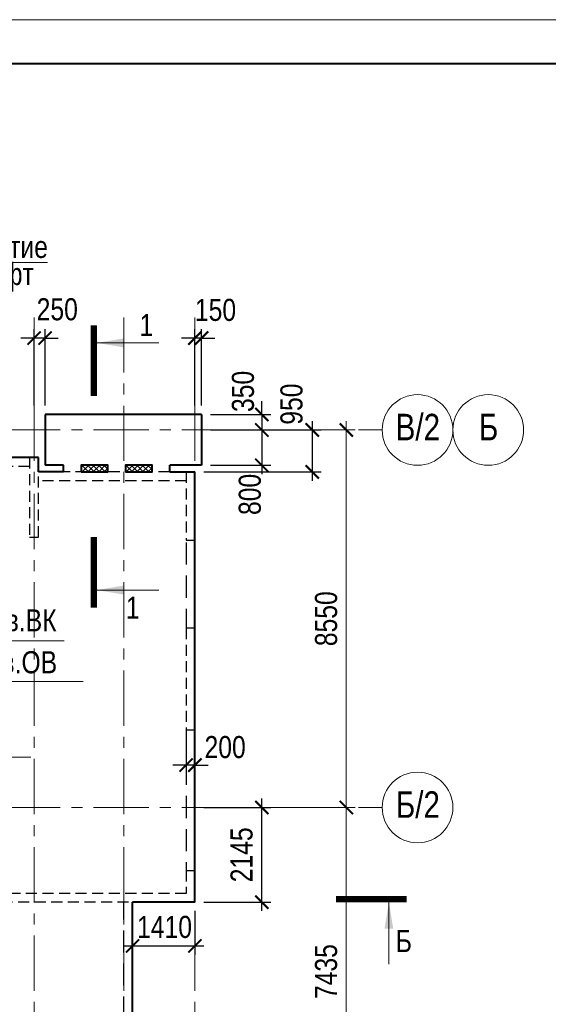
# Model space of a CAD drawing. Header units: inches. Extents: x -8638239 to -8523853, y 3840912 to 4564380.
# Tile 80 of 106: x -8561086 to -8549127, y 4362745 to 4385046. Entities that reach past the tile are written whole.
import ezdxf
from ezdxf.enums import TextEntityAlignment as Align

# ---------------------------------------------------------------- set-up
doc = ezdxf.new("R2010")
doc.units = ezdxf.units.IN
doc.header["$LTSCALE"] = 1000
doc.header["$MEASUREMENT"] = 0
doc.linetypes.add('CENTER', pattern=[2, 1.25, -0.25, 0.25, -0.25])
doc.linetypes.add('HIDDEN', pattern=[0.375, 0.25, -0.125])
for name, color, linetype, lineweight in [('СК-040-С(тены)', 12, 'HIDDEN', 25), ('СК-043-С-ПИЛОНЫ', 5, 'HIDDEN', 25), ('СК-050-П(литы перекрытия)', 3, 'Continuous', 40), ('СК-051-1-П-ОТВЕРСТИЯ ОВ ДУ', 5, 'Continuous', 40), ('СК-052-П-БАЛКИ', 1, 'HIDDEN', 30), ('СК-100-О(си)', 7, 'CENTER', 15), ('СК-100-О(си)_имя', 7, 'CENTER', 15), ('СК-110-О-РАЗМЕРЫ', 7, 'Continuous', 15), ('СК-200-Р(амка)', 7, 'Continuous', 40), ('СК-210-Р-РАМКА ЛИНИИ ТОНКИЕ', 7, 'Continuous', 15), ('СК-300-Р(азмеры)', 7, 'Continuous', 20), ('СК-400-Т(екст)', 7, 'Continuous', 20), ('СК-451-1-Т-ОТВ ОВ ДУ', 5, 'Continuous', 20), ('СК-451-2-Т-ОТВ ВК', 1, 'Continuous', 20), ('СК-500-С(ечения)', 5, 'Continuous', 40), ('СК-600-Ш(триховка)', 250, 'Continuous', 13)]:
    doc.layers.add(name, color=color, linetype=linetype, lineweight=lineweight)
doc.styles.add('ARIAL_annotative', font='arial.ttf', dxfattribs={"width": 0.8, "height": 2.5})
doc.styles.add('RUSS', font='arial.ttf', dxfattribs={"width": 0.8})
doc.dimstyles.new('100-200', dxfattribs={"dimscale": 0, "dimtxt": 500, "dimasz": 300, "dimexe": 200, "dimexo": 200, "dimgap": 200, "dimtad": 1, "dimdec": 0, "dimzin": 0, "dimdsep": 46, "dimtxsty": 'RUSS', "dimblk": 'ARCHTICK', "dimcen": 0.096, "dimdle": 200, "dimclrd": 7, "dimclre": 7, "dimclrt": 256, "dimadec": 0, "dimazin": 0, "dimtfac": 1, "dimtdec": 0, "dimtmove": 2, "dimatfit": 3, "dimldrblk": 'OBLIQUE', "dimfxl": 1, "dimtolj": 1, "dimtzin": 0, "dimarcsym": 0})

# ---------------------------------------------------------------- blocks, each defined once
blk = doc.blocks.new('A$Cc2edbf5f_8эт')
at = {"layer": 'СК-040-С(тены)'}
for p, q in [((45331, 6011), (45331, 5490)), ((45331, 6011), (45531, 6011)), ((45531, 6011), (45531, 5290)), ((45331, 5490), (40580, 5490)), ((45531, 5290), (40380, 5290))]:
    blk.add_line(p, q, dxfattribs=at)
at = {"layer": 'СК-043-С-ПИЛОНЫ'}
for points in [[(41790, 15360), (41790, 13560), (41990, 13560), (41990, 15360), (41790, 15360)], [(45331, 15036), (45331, 13486), (45531, 13486), (45531, 15036), (45331, 15036)]]:
    blk.add_lwpolyline(points, dxfattribs=at)
blk.add_lwpolyline([(45330, 11496), (45330, 9196), (45530, 9196), (45531, 11496)], close=True, dxfattribs=at)
blk = doc.blocks.new('Сечение')
at = {"layer": 'СК-500-С(ечения)', "linetype": 'Continuous', "lineweight": 15, "ltscale": 100}
blk.add_line((-200, -35), (-200, -735), dxfattribs=at)
at = {"layer": 'СК-500-С(ечения)', "linetype": 'Continuous', "ltscale": 100, "const_width": 70}
blk.add_lwpolyline([(-400, 0), (400, 0)], dxfattribs=at)
at = {"layer": 'СК-500-С(ечения)', "linetype": 'Continuous', "ltscale": 100}
blk.add_solid([(-200, -35), (-250, -335), (-150, -335)], dxfattribs=at)
blk = doc.blocks.new('*U36')
at = {"layer": 'СК-400-Т(екст)', "ltscale": 100, "yscale": 0.01, "zscale": 0.01, "rotation": 89.99999999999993}
for p, xscale in [((0, -4), -0.01), ((0, -27.99), 0.01)]:
    blk.add_blockref('Сечение', p, dxfattribs=dict(at, xscale=xscale))
at = {"layer": 'СК-500-С(ечения)', "color": 0, "ltscale": 100, "style": 'ARIAL_annotative', "width": 0.8}
blk.add_attdef('НОМЕР_СЕЧЕНИЯ_1_1(НОМЕР_ЛИСТА)', text='', height=2.5, rotation=180, dxfattribs=at).set_placement((6.74, -1.23), align=Align.RIGHT)
blk.add_attdef('НОМЕР_СЕЧЕНИЯ_2_1(НОМЕР_ЛИСТА)', text='', height=2.5, rotation=180, dxfattribs=at).set_placement((6.74, -30.02), align=Align.BOTTOM_LEFT)
blk = doc.blocks.new('*U158')
at = {"layer": 'СК-400-Т(екст)', "ltscale": 100, "xscale": -0.01, "yscale": 0.01, "zscale": 0.01, "rotation": 89.99999999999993}
blk.add_blockref('Сечение', (0, -4), dxfattribs=at)
at = {"layer": 'СК-500-С(ечения)', "color": 0, "ltscale": 100, "style": 'ARIAL_annotative', "text_generation_flag": 2, "width": 0.8}
blk.add_attdef('НОМЕР_СЕЧЕНИЯ_1_1(НОМЕР_ЛИСТА)', text='', height=2.5, rotation=90, dxfattribs=at).set_placement((6.74, -1.23), align=Align.RIGHT)
blk.add_attdef('НОМЕР_СЕЧЕНИЯ_2_1(НОМЕР_ЛИСТА)', text='', height=2.5, rotation=90, dxfattribs=at).set_placement((7.48, -262.62), align=Align.BOTTOM_LEFT)
blk = doc.blocks.new('_ArchTick')
at = {"color": 0, "linetype": 'ByBlock', "const_width": 0.15}
blk.add_lwpolyline([(-0.5, -0.5), (0.5, 0.5)], dxfattribs=at)
blk = doc.blocks.new('*D337')
at = {"layer": 'Defpoints', "color": 0, "transparency": 16777216}
for p in [(2391, 7435), (5035, 7435), (2391, 0)]:
    blk.add_point(p, dxfattribs=at)
at = {"layer": 'СК-300-Р(азмеры)', "color": 7, "lineweight": -2, "transparency": 16777216}
for p, q in [((5035, -200), (5035, 7635)), ((2591, 7435), (5235, 7435)), ((2591, 0), (5235, 0))]:
    blk.add_line(p, q, dxfattribs=at)
at = {"layer": 'СК-300-Р(азмеры)', "color": 7, "lineweight": -2, "transparency": 16777216, "xscale": 300, "yscale": 300, "zscale": 300}
for p, rotation in [((5035, 7435), 90), ((5035, 0), 270)]:
    blk.add_blockref('_ArchTick', p, dxfattribs=dict(at, rotation=rotation))
at = {"layer": 'СК-300-Р(азмеры)', "transparency": 16777216, "insert": (4580, 3718), "char_height": 500, "attachment_point": 5, "rotation": 90, "style": 'RUSS'}
blk.add_mtext('\\A1;7435', dxfattribs=at)
blk = doc.blocks.new('_Oblique')
at = {"color": 0, "linetype": 'ByBlock', "lineweight": -2}
blk.add_line((-0.5, -0.5), (0.5, 0.5), dxfattribs=at)
blk = doc.blocks.new('*D338')
at = {"layer": 'Defpoints', "color": 0, "transparency": 16777216}
for p in [(2391, 15985), (2391, 7435), (5035, 7435)]:
    blk.add_point(p, dxfattribs=at)
at = {"layer": 'СК-300-Р(азмеры)', "color": 7, "lineweight": -2, "transparency": 16777216}
for p, q in [((5035, 16185), (5035, 7235)), ((2591, 15985), (5235, 15985)), ((2591, 7435), (5235, 7435))]:
    blk.add_line(p, q, dxfattribs=at)
at = {"layer": 'СК-300-Р(азмеры)', "color": 7, "lineweight": -2, "transparency": 16777216, "xscale": 300, "yscale": 300, "zscale": 300}
for p, rotation in [((5035, 15985), 90), ((5035, 7435), 270)]:
    blk.add_blockref('_ArchTick', p, dxfattribs=dict(at, rotation=rotation))
at = {"layer": 'СК-300-Р(азмеры)', "transparency": 16777216, "insert": (4580, 11710), "char_height": 500, "attachment_point": 5, "rotation": 90, "style": 'RUSS'}
blk.add_mtext('\\A1;8550', dxfattribs=at)
blk = doc.blocks.new('*D403')
at = {"layer": 'Defpoints', "color": 0, "transparency": 16777216}
for p in [(-8557322, 4368964), (-8557122, 4368964), (-8557322, 4368164)]:
    blk.add_point(p, dxfattribs=at)
at = {"layer": 'СК-110-О-РАЗМЕРЫ', "color": 7, "lineweight": -2, "transparency": 16777216}
for p, q in [((-8557322, 4368764), (-8557322, 4367964)), ((-8557122, 4368764), (-8557122, 4367964)), ((-8557322, 4368164), (-8557622, 4368164)), ((-8557122, 4368164), (-8557322, 4368164)), ((-8557122, 4368164), (-8556822, 4368164))]:
    blk.add_line(p, q, dxfattribs=at)
at = {"layer": 'СК-110-О-РАЗМЕРЫ', "color": 7, "lineweight": -2, "transparency": 16777216, "xscale": 300, "yscale": 300, "zscale": 300}
blk.add_blockref('_ArchTick', (-8557322, 4368164), dxfattribs=at)
at = {"layer": 'СК-110-О-РАЗМЕРЫ', "color": 7, "lineweight": -2, "transparency": 16777216, "xscale": 300, "yscale": 300, "zscale": 300, "rotation": 180}
blk.add_blockref('_ArchTick', (-8557122, 4368164), dxfattribs=at)
at = {"layer": 'СК-110-О-РАЗМЕРЫ', "transparency": 16777216, "insert": (-8556438, 4368568), "char_height": 500, "attachment_point": 5, "style": 'RUSS'}
blk.add_mtext('\\A1;200', dxfattribs=at)
blk = doc.blocks.new('*D431')
at = {"layer": 'Defpoints', "color": 0, "transparency": 16777216}
for p in [(-8560762, 4377835), (-8560762, 4376104), (-8560512, 4376104)]:
    blk.add_point(p, dxfattribs=at)
at = {"layer": 'СК-110-О-РАЗМЕРЫ', "color": 7, "lineweight": -2, "transparency": 16777216}
for p, q in [((-8560762, 4376304), (-8560762, 4378035)), ((-8560512, 4376304), (-8560512, 4378035)), ((-8560762, 4377835), (-8561062, 4377835)), ((-8560512, 4377835), (-8560762, 4377835)), ((-8560512, 4377835), (-8560212, 4377835))]:
    blk.add_line(p, q, dxfattribs=at)
at = {"layer": 'СК-110-О-РАЗМЕРЫ', "color": 7, "lineweight": -2, "transparency": 16777216, "xscale": 300, "yscale": 300, "zscale": 300}
blk.add_blockref('_ArchTick', (-8560762, 4377835), dxfattribs=at)
at = {"layer": 'СК-110-О-РАЗМЕРЫ', "color": 7, "lineweight": -2, "transparency": 16777216, "xscale": 300, "yscale": 300, "zscale": 300, "rotation": 180}
blk.add_blockref('_ArchTick', (-8560512, 4377835), dxfattribs=at)
at = {"layer": 'СК-110-О-РАЗМЕРЫ', "transparency": 16777216, "insert": (-8560236, 4378484), "char_height": 500, "attachment_point": 5, "style": 'RUSS'}
blk.add_mtext('\\A1;250', dxfattribs=at)
blk = doc.blocks.new('*D432')
at = {"layer": 'Defpoints', "color": 0, "transparency": 16777216}
for p in [(-8557122, 4377835), (-8557122, 4376104), (-8556972, 4376104)]:
    blk.add_point(p, dxfattribs=at)
at = {"layer": 'СК-110-О-РАЗМЕРЫ', "color": 7, "lineweight": -2, "transparency": 16777216}
for p, q in [((-8557122, 4376304), (-8557122, 4378035)), ((-8556972, 4376304), (-8556972, 4378035)), ((-8557122, 4377835), (-8557422, 4377835)), ((-8556972, 4377835), (-8557122, 4377835)), ((-8556972, 4377835), (-8556672, 4377835))]:
    blk.add_line(p, q, dxfattribs=at)
at = {"layer": 'СК-110-О-РАЗМЕРЫ', "color": 7, "lineweight": -2, "transparency": 16777216, "xscale": 300, "yscale": 300, "zscale": 300}
blk.add_blockref('_ArchTick', (-8557122, 4377835), dxfattribs=at)
at = {"layer": 'СК-110-О-РАЗМЕРЫ', "color": 7, "lineweight": -2, "transparency": 16777216, "xscale": 300, "yscale": 300, "zscale": 300, "rotation": 180}
blk.add_blockref('_ArchTick', (-8556972, 4377835), dxfattribs=at)
at = {"layer": 'СК-110-О-РАЗМЕРЫ', "transparency": 16777216, "insert": (-8556656, 4378470), "char_height": 500, "attachment_point": 5, "style": 'RUSS'}
blk.add_mtext('\\A1;150', dxfattribs=at)
blk = doc.blocks.new('*D433')
at = {"layer": 'Defpoints', "color": 0, "transparency": 16777216}
for p in [(-8556972, 4376103), (-8556972, 4375753), (-8555608, 4375753)]:
    blk.add_point(p, dxfattribs=at)
at = {"layer": 'СК-110-О-РАЗМЕРЫ', "color": 7, "lineweight": -2, "transparency": 16777216}
for p, q in [((-8555608, 4376103), (-8555608, 4376403)), ((-8556772, 4376103), (-8555408, 4376103)), ((-8555608, 4376103), (-8555608, 4375753)), ((-8556772, 4375753), (-8555408, 4375753)), ((-8555608, 4375753), (-8555608, 4375453))]:
    blk.add_line(p, q, dxfattribs=at)
at = {"layer": 'СК-110-О-РАЗМЕРЫ', "color": 7, "lineweight": -2, "transparency": 16777216, "xscale": 300, "yscale": 300, "zscale": 300}
for p, rotation in [((-8555608, 4376103), 270), ((-8555608, 4375753), 90)]:
    blk.add_blockref('_ArchTick', p, dxfattribs=dict(at, rotation=rotation))
at = {"layer": 'СК-110-О-РАЗМЕРЫ', "transparency": 16777216, "insert": (-8556033, 4376627), "char_height": 500, "attachment_point": 5, "rotation": 90, "style": 'RUSS'}
blk.add_mtext('\\A1;350', dxfattribs=at)
blk = doc.blocks.new('*D434')
at = {"layer": 'Defpoints', "color": 0, "transparency": 16777216}
for p in [(-8556972, 4375753), (-8556972, 4374953), (-8555608, 4374953)]:
    blk.add_point(p, dxfattribs=at)
at = {"layer": 'СК-110-О-РАЗМЕРЫ', "color": 7, "lineweight": -2, "transparency": 16777216}
for p, q in [((-8555608, 4375953), (-8555608, 4374753)), ((-8556772, 4375753), (-8555408, 4375753)), ((-8556772, 4374953), (-8555408, 4374953))]:
    blk.add_line(p, q, dxfattribs=at)
at = {"layer": 'СК-110-О-РАЗМЕРЫ', "color": 7, "lineweight": -2, "transparency": 16777216, "xscale": 300, "yscale": 300, "zscale": 300}
for p, rotation in [((-8555608, 4375753), 90), ((-8555608, 4374953), 270)]:
    blk.add_blockref('_ArchTick', p, dxfattribs=dict(at, rotation=rotation))
at = {"layer": 'СК-110-О-РАЗМЕРЫ', "transparency": 16777216, "insert": (-8555878, 4374294), "char_height": 500, "attachment_point": 5, "rotation": 90, "style": 'RUSS'}
blk.add_mtext('\\A1;800', dxfattribs=at)
blk = doc.blocks.new('*D435')
at = {"layer": 'Defpoints', "color": 0, "transparency": 16777216}
for p in [(-8556972, 4375753), (-8557122, 4374803), (-8554467, 4374803)]:
    blk.add_point(p, dxfattribs=at)
at = {"layer": 'СК-110-О-РАЗМЕРЫ', "color": 7, "lineweight": -2, "transparency": 16777216}
for p, q in [((-8554467, 4375953), (-8554467, 4374603)), ((-8556772, 4375753), (-8554267, 4375753)), ((-8556922, 4374803), (-8554267, 4374803))]:
    blk.add_line(p, q, dxfattribs=at)
at = {"layer": 'СК-110-О-РАЗМЕРЫ', "color": 7, "lineweight": -2, "transparency": 16777216, "xscale": 300, "yscale": 300, "zscale": 300}
for p, rotation in [((-8554467, 4375753), 90), ((-8554467, 4374803), 270)]:
    blk.add_blockref('_ArchTick', p, dxfattribs=dict(at, rotation=rotation))
at = {"layer": 'СК-110-О-РАЗМЕРЫ', "transparency": 16777216, "insert": (-8554934, 4376339), "char_height": 500, "attachment_point": 5, "rotation": 90, "style": 'RUSS'}
blk.add_mtext('\\A1;950', dxfattribs=at)
blk = doc.blocks.new('*D436')
at = {"layer": 'Defpoints', "color": 0, "transparency": 16777216}
for p in [(-8557122, 4367203), (-8555608, 4367203), (-8557122, 4365059)]:
    blk.add_point(p, dxfattribs=at)
at = {"layer": 'СК-110-О-РАЗМЕРЫ', "color": 7, "lineweight": -2, "transparency": 16777216}
for p, q in [((-8555608, 4364859), (-8555608, 4367403)), ((-8556922, 4367203), (-8555408, 4367203)), ((-8556922, 4365059), (-8555408, 4365059))]:
    blk.add_line(p, q, dxfattribs=at)
at = {"layer": 'СК-110-О-РАЗМЕРЫ', "color": 7, "lineweight": -2, "transparency": 16777216, "xscale": 300, "yscale": 300, "zscale": 300}
for p, rotation in [((-8555608, 4367203), 90), ((-8555608, 4365059), 270)]:
    blk.add_blockref('_ArchTick', p, dxfattribs=dict(at, rotation=rotation))
at = {"layer": 'СК-110-О-РАЗМЕРЫ', "transparency": 16777216, "insert": (-8556064, 4366131), "char_height": 500, "attachment_point": 5, "rotation": 90, "style": 'RUSS'}
blk.add_mtext('\\A1;2145', dxfattribs=at)
blk = doc.blocks.new('*D438')
at = {"layer": 'Defpoints', "color": 0, "transparency": 16777216}
for p in [(-8558532, 4365059), (-8557122, 4365059), (-8557122, 4364068)]:
    blk.add_point(p, dxfattribs=at)
at = {"layer": 'СК-110-О-РАЗМЕРЫ', "color": 7, "lineweight": -2, "transparency": 16777216}
for p, q in [((-8558532, 4364859), (-8558532, 4363868)), ((-8557122, 4364859), (-8557122, 4363868)), ((-8558732, 4364068), (-8556922, 4364068))]:
    blk.add_line(p, q, dxfattribs=at)
at = {"layer": 'СК-110-О-РАЗМЕРЫ', "color": 7, "lineweight": -2, "transparency": 16777216, "xscale": 300, "yscale": 300, "zscale": 300, "rotation": 180}
blk.add_blockref('_ArchTick', (-8558532, 4364068), dxfattribs=at)
at = {"layer": 'СК-110-О-РАЗМЕРЫ', "color": 7, "lineweight": -2, "transparency": 16777216, "xscale": 300, "yscale": 300, "zscale": 300}
blk.add_blockref('_ArchTick', (-8557122, 4364068), dxfattribs=at)
at = {"layer": 'СК-110-О-РАЗМЕРЫ', "transparency": 16777216, "insert": (-8557809, 4364495), "char_height": 500, "attachment_point": 5, "style": 'RUSS'}
blk.add_mtext('\\A1;1410', dxfattribs=at)
blk = doc.blocks.new('A$C603b0a4a')
at = {"layer": 'СК-110-О-РАЗМЕРЫ'}
blk.add_line((1137, 8706), (0, 1766), dxfattribs=at)
at = {"layer": 'СК-400-Т(екст)', "color": 7}
blk.add_lwpolyline([(3984, 8706), (1137, 8706), (-176, 4474)], dxfattribs=at)
at = {"layer": 'СК-400-Т(екст)', "color": 7, "style": 'RUSS', "width": 0.8}
for s, p in [('Отверстие', (1228, 8810)), ('под лифт', (1228, 8198))]:
    blk.add_text(s, height=500, dxfattribs=at).set_placement(p)
blk = doc.blocks.new('оси')
at = {"layer": 'СК-100-О(си)'}
for p, q in [((-2030, 18534.9), (-2030, -6395.3)), ((0, 18534.9), (0, -7257.5)), ((1610, 18534.9), (1610, -7257.5)), ((-46685.3, 15985), (5846.2, 15985)), ((-46685.3, 7435), (5846.2, 7435))]:
    blk.add_line(p, q, dxfattribs=at)
at = {"layer": 'СК-100-О(си)', "linetype": 'Continuous'}
for centre in [(6646.2, 15985), (8246.2, 15985), (6646.2, 7435)]:
    blk.add_circle(centre, 800, dxfattribs=at)
at = {"layer": 'СК-100-О(си)_имя', "style": 'RUSS', "width": 0.8}
for s, p in [('В/2', (6654, 16050.7)), ('Б', (8254, 16050.7)), ('Б/2', (6654, 7500.7))]:
    blk.add_text(s, height=600, dxfattribs=at).set_placement(p, align=Align.MIDDLE_CENTER)
at = {"layer": 'СК-300-Р(азмеры)'}
for p1, angle, picture, middle in [((2391.1, 15985), 270, '*D338', (4580.2, 11710)), ((2391.1, 0), 90, '*D337', (4580, 3717.5))]:
    dim = blk.add_linear_dim(base=(5035.5, 7435), p1=p1, p2=(2391.1, 7435), angle=angle, dimstyle='100-200', override={"dimscale": 1}, dxfattribs=at)
    dim.commit()
    dim.dimension.update_dxf_attribs({"geometry": picture, "text_midpoint": middle})
blk = doc.blocks.new('A$C858fb3ef')
at = {"layer": 'СК-300-Р(азмеры)'}
blk.add_blockref('оси', (0, 0), dxfattribs=at)
blk = doc.blocks.new('A$C573b34c5')
blk.add_blockref('A$C858fb3ef', (0, 0))

msp = doc.modelspace()

# ---------------------------------------------------------------- hatches: boundary and pattern name
at = {"layer": 'СК-600-Ш(триховка)'}
h = msp.add_hatch(dxfattribs=at)
h.set_pattern_fill('ANSI37', color=256, scale=700)
h.set_pattern_definition([(45, (0, -179139.295), (-61.87184335, 61.87184335), []), (135, (0, -179139.295), (-61.87184335, -61.87184335), [])])
h.paths.add_polyline_path([(-8559091.8, 4374954.2), (-8559691.6, 4374954.2), (-8559691.6, 4374804.2), (-8559091.8, 4374804.2)])
h.paths.add_polyline_path([(-8558092, 4374954.2), (-8558691.8, 4374954.2), (-8558691.8, 4374804.2), (-8558092, 4374804.2)])

# ---------------------------------------------------------------- linework, layer by layer
at = {"layer": 'СК-050-П(литы перекрытия)'}
for p, q in [((-8560511.1, 4376104.2), (-8560511.8, 4374954.2)), ((-8556971.7, 4376104.3), (-8560511.1, 4376104.2)), ((-8556971.7, 4376104.3), (-8556971.7, 4374954.2)), ((-8560661.8, 4375128.8), (-8564242.1, 4375128.8)), ((-8560661.8, 4374804.2), (-8560661.8, 4375128.8)), ((-8560091.6, 4374954.2), (-8560511.8, 4374954.2)), ((-8560091.6, 4374804.2), (-8560091.6, 4374954.2)), ((-8556971.7, 4374954.2), (-8557692, 4374954.2)), ((-8557692, 4374804.2), (-8557692, 4374954.2)), ((-8560091.6, 4374804.2), (-8560661.8, 4374804.2)), ((-8557692, 4374804.2), (-8557121.8, 4374804.2)), ((-8557121.6, 4365058.8), (-8557121.5, 4374804.2)), ((-8557121.6, 4365058.8), (-8558532, 4365058.7)), ((-8557121.6, 4365058.8), (-8558532, 4365058.7)), ((-8558531.9, 4359568.9), (-8558532, 4365058.7))]:
    msp.add_line(p, q, dxfattribs=at)
for points in [[(-8559691.6, 4374804.2), (-8559091.8, 4374804.2), (-8559091.8, 4374954.2), (-8559691.6, 4374954.2)], [(-8558691.8, 4374804.2), (-8558092, 4374804.2), (-8558092, 4374954.2), (-8558691.8, 4374954.2)]]:
    msp.add_lwpolyline(points, close=True, dxfattribs=at)
at = {"layer": 'СК-052-П-БАЛКИ'}
for p, q in [((-8560861.8, 4374928.8), (-8564242.1, 4374928.8)), ((-8557321.5, 4374804.2), (-8560642.1, 4374804.2)), ((-8557321.5, 4374604.2), (-8560642.1, 4374604.2))]:
    msp.add_line(p, q, dxfattribs=at)
at = {"layer": 'СК-052-П-БАЛКИ', "ltscale": 2}
for p, q in [((-8557321.5, 4373204.2), (-8557321.5, 4371264.2)), ((-8557322, 4368964.1), (-8557321.6, 4365779.3)), ((-8558731.9, 4360168.8), (-8558732, 4365058.8))]:
    msp.add_line(p, q, dxfattribs=at)
at = {"layer": 'СК-200-Р(амка)'}
msp.add_line((-8529183.8, 4384045.8), (-8608183.8, 4384045.8), dxfattribs=at)
at = {"layer": 'СК-210-Р-РАМКА ЛИНИИ ТОНКИЕ'}
msp.add_line((-8612183.8, 4385045.8), (-8528183.8, 4385045.8), dxfattribs=at)
at = {"layer": 'СК-451-1-Т-ОТВ ОВ ДУ', "lineweight": 13}
for p, q in [((-8563742.1, 4370055.7), (-8559652, 4370055.7)), ((-8563567.4, 4368342.4), (-8560834.8, 4368342.4))]:
    msp.add_line(p, q, dxfattribs=at)
at = {"layer": 'СК-451-2-Т-ОТВ ВК', "lineweight": 15}
msp.add_line((-8562143.8, 4370978.8), (-8560078.2, 4370978.8), dxfattribs=at)

# ---------------------------------------------------------------- block references
at = {"layer": 'СК-051-1-П-ОТВЕРСТИЯ ОВ ДУ'}
msp.add_blockref('A$Cc2edbf5f_8эт', (-8602652.1, 4359768.4), dxfattribs=at)
at = {"layer": 'СК-110-О-РАЗМЕРЫ'}
msp.add_blockref('A$C603b0a4a', (-8564442.1, 4370838.8), dxfattribs=at)
at = {"layer": 'СК-300-Р(азмеры)'}
msp.add_blockref('A$C573b34c5', (-8558731.8, 4359768.4), dxfattribs=at)
at = {"layer": 'СК-500-С(ечения)'}
ref = msp.add_blockref('*U36', (-8559410.2, 4371727.3), dxfattribs=dict(at, xscale=-200, yscale=200, zscale=200, rotation=180))
ref.add_attrib('НОМЕР_СЕЧЕНИЯ_2_1(НОМЕР_ЛИСТА)', '1', dxfattribs={"color": 0, "ltscale": 100, "height": 500, "style": 'ARIAL_annotative', "width": 0.8}).set_placement((-8558062.2, 4377731.6), align=Align.BOTTOM_RIGHT)
ref.add_attrib('НОМЕР_СЕЧЕНИЯ_1_1(НОМЕР_ЛИСТА)', '1', dxfattribs={"color": 0, "ltscale": 100, "height": 500, "style": 'ARIAL_annotative', "width": 0.8}).set_placement((-8558373, 4371479.4), align=Align.RIGHT)
at = {"layer": 'СК-500-С(ечения)', "color": 1}
ref = msp.add_blockref('*U158', (-8552332.9, 4365125.5), dxfattribs=dict(at, xscale=200, yscale=200, zscale=200, rotation=269.9999385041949))
ref.add_attrib('НОМЕР_СЕЧЕНИЯ_1_1(НОМЕР_ЛИСТА)', 'Б', dxfattribs={"color": 0, "ltscale": 100, "height": 500, "style": 'ARIAL_annotative', "width": 0.8}).set_placement((-8552578.2, 4363777.6), align=Align.BOTTOM_LEFT)

# ---------------------------------------------------------------- texts
at = {"layer": 'СК-451-1-Т-ОТВ ОВ ДУ', "lineweight": 13, "style": 'RUSS', "width": 0.8}
msp.add_text('Отв.ОВ', height=500, dxfattribs=at).set_placement((-8562188.6, 4370243))
at = {"layer": 'СК-451-2-Т-ОТВ ВК', "lineweight": 15, "style": 'RUSS', "width": 0.8}
msp.add_text('Отв.ВК', height=500, dxfattribs=at).set_placement((-8562092, 4371191.5))

# ---------------------------------------------------------------- dimensions: what is measured, and where the dimension line sits
at = {"layer": 'СК-110-О-РАЗМЕРЫ'}
for base, p1, p2, picture, middle in [((-8560761.8, 4377835.1), (-8560511.8, 4376104.2), (-8560761.8, 4376104.2), '*D431', (-8560235.9, 4378484)), ((-8557121.8, 4377835.1), (-8556971.7, 4376104.3), (-8557121.8, 4376104.3), '*D432', (-8556656.2, 4378470.4)), ((-8557322, 4368164), (-8557121.8, 4368964), (-8557322, 4368964), '*D403', (-8556438.2, 4368567.8)), ((-8557121.6, 4364068.3), (-8558532, 4365058.7), (-8557121.6, 4365058.8), '*D438', (-8557808.9, 4364495))]:
    dim = msp.add_linear_dim(base=base, p1=p1, p2=p2, dimstyle='100-200', override={"dimscale": 1}, dxfattribs=at)
    dim.commit()
    dim.dimension.update_dxf_attribs({"geometry": picture, "text_midpoint": middle, "dimtype": 160})
for base, p1, p2, picture, middle in [((-8555608.4, 4375753.4), (-8556971.7, 4376103.3), (-8556971.7, 4375753.4), '*D433', (-8556033.2, 4376626.8)), ((-8554467.5, 4374803.2), (-8556971.7, 4375753.4), (-8557121.5, 4374803.2), '*D435', (-8554934.3, 4376339.4)), ((-8555608.4, 4374953.2), (-8556971.7, 4375753.4), (-8556971.7, 4374953.2), '*D434', (-8555878.3, 4374293.9))]:
    dim = msp.add_linear_dim(base=base, p1=p1, p2=p2, angle=90, dimstyle='100-200', override={"dimscale": 1}, dxfattribs=at)
    dim.commit()
    dim.dimension.update_dxf_attribs({"geometry": picture, "text_midpoint": middle, "dimtype": 160})
dim = msp.add_linear_dim(base=(-8555608.4, 4367203.4), p1=(-8557121.6, 4365058.7), p2=(-8557121.6, 4367203.4), angle=90, dimstyle='100-200', override={"dimscale": 1}, dxfattribs=at)
dim.commit()
dim.dimension.update_dxf_attribs({"geometry": '*D436', "text_midpoint": (-8556063.6, 4366131.1)})

doc.saveas('drawing.dxf')
